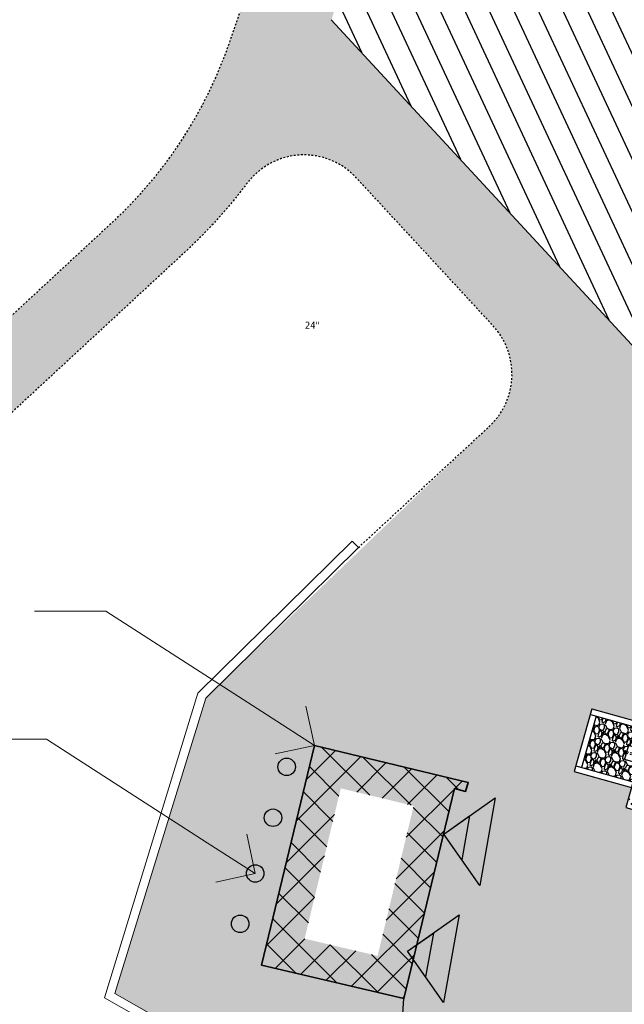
# Model space of a CAD drawing. Header units: feet. Extents: x 1133447 to 1140710, y 647622 to 649877.
# Tile 26 of 84: x 1134516 to 1134550, y 648900 to 648955. Entities that reach past the tile are written whole.
import ezdxf
from ezdxf import colors
from ezdxf.entities.mleader import LeaderData, LeaderLine
from ezdxf.math import Vec2, Vec3

# ---------------------------------------------------------------- set-up
doc = ezdxf.new("R2010")
doc.units = ezdxf.units.FT
doc.header["$MEASUREMENT"] = 0
doc.linetypes.add('HIDDEN4', pattern=[0.09375, 0.0625, -0.03125])
doc.linetypes.add('RAD', pattern=[0.13, 0.08, -0.05])
for name, color, linetype in [('-AGGREGATE', 8, 'Continuous'), ('-HARDWARE', 7, 'Continuous'), ('-TIMBER', 5, 'Continuous'), ('-WOOD', 5, 'Continuous'), ('C-PRKG-ASPH', 8, 'Continuous'), ('C-ROAD-ASPHALT', 1, 'Continuous'), ('C-SWLK-CONC', 6, 'Continuous'), ('C-SWLK-CONC-PATT', 8, 'Continuous'), ('C-SWLK-GRVL', 6, 'RAD'), ('C-SWLK-GRVL-PATT', 8, 'Continuous'), ('C-UTIL-HYDRANT', 5, 'Continuous'), ('G-XREF', 7, 'Continuous'), ('V-TOPO-SPOT', 8, 'Continuous'), ('V-UTIL-SSWR-STRC', 8, 'Continuous'), ('V-UTIL-WATR-STRC', 8, 'Continuous')]:
    doc.layers.add(name, color=color, linetype=linetype)
doc.layers.add('V-ANNO-TEXT', color=7, linetype='Continuous', lineweight=13, plot=False)
for name, color, linetype, lineweight in [('V-SITE-BLDG', 8, 'Continuous', 35), ('V-SITE-BLDG-HTCH', 8, 'Continuous', 13), ('V-SITE-VEGE-TEXT', 8, 'Continuous', 18), ('V-SITE-WALL', 8, 'Continuous', 18)]:
    doc.layers.add(name, color=color, linetype=linetype, lineweight=lineweight)
doc.styles.add('SEI-Dim & Leader', font='tahoma.ttf')

# ---------------------------------------------------------------- blocks, each defined once
blk = doc.blocks.new('_Open90')
at = {"color": 0, "linetype": 'ByBlock', "lineweight": -2}
for p, q in [((-0.5, 0.5), (0, 0)), ((0, 0), (-1, 0)), ((0, 0), (-0.5, -0.5))]:
    blk.add_line(p, q, dxfattribs=at)
blk = doc.blocks.new('Finished Floor Elevation')
h = blk.add_hatch(color=256)
h.dxf.hatch_style = 1
h.paths.add_polyline_path([(-0.04999999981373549, -0.04999999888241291), (-0.04999999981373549, 0.05000000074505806), (0, 0)])
blk.add_lwpolyline([(-0.04999999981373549, -0.04999999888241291), (-0.04999999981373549, 0.05000000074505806), (0, 0)], close=True)
blk = doc.blocks.new('HYDRANT & PAD')
at = {"layer": '-AGGREGATE'}
h = blk.add_hatch(dxfattribs=at)
h.set_pattern_fill('GRAVEL', color=256, scale=10)
h.set_pattern_definition([(228.012787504, (7.199999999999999, 10), (-80.00000000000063, -90.00000000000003), [1.34536, -133.190880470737]), (184.969740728, (6.3, 9), (119.9999999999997, 10.00000000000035), [2.30868, -228.5592476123]), (132.510447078, (4, 8.8), (100.0000000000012, -109.9999999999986), [1.62788, -161.160325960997]), (267.273689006, (0.1, 6.3), (10.00000000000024, 200.0000000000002), [2.10238, -208.13558041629]), (292.833654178, (0, 4.2), (-49.99999999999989, 120.0000000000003), [2.06155, -204.093731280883]), (357.273689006, (0.8, 2.3), (-200.0000000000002, 10.00000000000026), [2.10238, -208.13558041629]), (37.6942404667, (2.9, 2.2), (-130, -99.99999999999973), [2.78029, -275.24848548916]), (72.2553283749, (5.1, 3.9), (70.00000000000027, 220), [2.62488, -259.8632149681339]), (121.429565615, (5.899999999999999, 6.4), (-80.0000000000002, 129.9999999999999), [2.1095, -208.84073109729]), (175.236358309, (4.8, 8.2), (109.9999999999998, -10.00000000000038), [2.40832, -118.007625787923]), (222.397437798, (2.4, 8.4), (-119.9999999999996, -109.9999999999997), [3.11448, -308.333750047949]), (138.814074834, (10, 6.2), (-70.00000000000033, 60), [1.06301, -105.238448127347]), (171.46923439, (9.200000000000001, 6.899999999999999), (130, -19.99999999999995), [2.02237, -200.21511416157]), (225, (7.199999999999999, 7.199999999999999), (-1.110223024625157e-15, -9.999999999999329), [1.41421, -12.727925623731]), (203.198590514, (6.5, 8.4), (49.99999999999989, 19.99999999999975), [0.76158, -75.396151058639]), (291.801409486, (5.8, 8.100000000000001), (-9.99999999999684, 30.00000000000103), [1.07703, -52.774618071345]), (30.96375653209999, (6.2, 7.1), (30.00000000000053, 19.99999999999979), [1.74929, -56.56022894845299]), (161.565051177, (7.7, 8), (20.00000000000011, -9.999999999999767), [1.26491, -30.35786660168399]), (16.389540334, (0, 8.100000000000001), (99.99999999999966, 30.00000000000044), [1.772, -175.428451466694]), (70.3461759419, (1.7, 8.6), (-40.00000000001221, -110.000000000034), [1.48661, -147.17407747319]), (293.198590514, (7.7, 10), (-19.99999999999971, 49.99999999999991), [1.52315, -74.634581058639]), (343.610459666, (8.299999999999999, 8.6), (-99.99999999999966, 30.00000000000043), [1.772, -175.4284514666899]), (339.44395478, (0, 1.9), (-50.00000000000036, 20.00000000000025), [1.7088, -83.73123745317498]), (294.775140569, (1.6, 1.3), (-50.00000000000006, 110), [1.43178, -141.74643063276]), (66.8014094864, (7.800000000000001, 0), (19.99999999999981, 49.9999999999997), [1.52315, -74.634581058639]), (17.3540246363, (8.4, 1.4), (-129.9999999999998, -39.99999999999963), [1.67631, -165.9542361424]), (69.44395478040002, (2.9, 0), (-20.00000000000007, -49.99999999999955), [0.8543999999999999, -84.58563745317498]), (101.309932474, (7.199999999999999, 0), (-9.999999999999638, 40.00000000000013), [0.5099, -50.480295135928]), (165.963756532, (7.1, 0.5), (29.99999999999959, -10.00000000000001), [2.06155, -39.169506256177]), (186.009005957, (5.1, 1), (100.0000000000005, 9.999999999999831), [1.9105, -189.139231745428]), (303.690067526, (6.2, 6.2), (-9.999999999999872, 19.99999999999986), [1.44222, -34.61329275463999]), (353.157226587, (7, 5), (170.0000000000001, -20.00000000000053), [2.51794, -249.275626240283]), (60.9453959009, (9.5, 4.699999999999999), (-39.99999999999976, -69.99999999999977), [1.02956, -101.92674140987]), (90, (10, 5.600000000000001), (-9.999999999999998, 10), [0.6, -9.399999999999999]), (120.256437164, (4.9, 1.3), (40.00000000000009, -70.00000000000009), [1.38924, -137.535199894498]), (48.01278750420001, (4.2, 2.5), (80, 89.99999999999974), [2.69072, -131.845520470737]), (0, (6, 4.5), (10, 10), [2.6, -7.4]), (325.3048464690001, (8.6, 4.5), (100.0000000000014, -69.99999999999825), [1.58114, -156.53274300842]), (254.054604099, (9.9, 3.6), (-10.00000000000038, -40.00000000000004), [1.45602, -71.345078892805]), (207.645975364, (9.5, 2.2), (-189.9999999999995, -100.0000000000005), [2.37065, -234.694741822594]), (175.42607874, (7.4, 1.1), (-129.9999999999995, 10.00000000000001), [2.50799, -248.290734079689])])
h.paths.add_polyline_path([(18, 72.00028800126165), (18, 108.0002880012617), (-18, 108.0002880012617), (-18, 72.00028800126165), (-4.808241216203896, 72.00028800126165), (-4.808241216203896, 81.61064856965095), (4.808241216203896, 81.61064856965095), (4.808241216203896, 72.00028800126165)])
at = {"layer": 'C-SWLK-CONC-PATT'}
h = blk.add_hatch(dxfattribs=at)
h.set_pattern_fill('AR-CONC', color=256)
h.set_pattern_definition([(49.99999999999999, (-9267.938961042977, -358120.3480033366), (7.172601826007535, -0.6275213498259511), [0.75, -8.25]), (355, (-9267.938961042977, -358120.3480033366), (-1.38751333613, 7.521921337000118), [0.6, -6.6]), (100.45144446, (-9267.341244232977, -358120.4002967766), (5.78508846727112, 6.894399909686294), [0.6374019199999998, -7.011421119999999]), (46.18420000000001, (-9267.938961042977, -358118.3480033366), (10.67241330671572, -1.655192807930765), [1.125, -12.375]), (96.63563548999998, (-9267.049593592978, -358118.4859364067), (9.346619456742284, 9.741186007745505), [0.95610342, -10.5171376]), (351.1841639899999, (-9267.938961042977, -358118.3480033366), (9.346619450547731, 9.741186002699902), [0.9, -9.90000001]), (21, (-9266.938961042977, -358118.8480033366), (5.969070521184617, -4.026188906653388), [0.75, -8.25]), (326.0000000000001, (-9266.938961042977, -358118.8480033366), (2.433153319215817, 7.25150045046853), [0.6, -6.6]), (71.45144474, (-9266.441538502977, -358119.1835190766), (8.402223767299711, 3.225311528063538), [0.6374019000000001, -7.01142112]), (37.50000000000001, (-9267.938961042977, -358120.3480033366), (0.1215985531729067, 3.328938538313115), [0, -6.52, 0, -6.7, 0, -6.625]), (7.499999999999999, (-9267.938961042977, -358120.3480033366), (2.630695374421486, 3.944117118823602), [0, -3.82, 0, -6.37, 0, -2.525]), (327.5, (-9270.168961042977, -358120.3480033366), (5.338224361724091, -0.225548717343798), [0, -2.5, 0, -7.8, 0, -10.35]), (317.5, (-9271.168961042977, -358120.3480033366), (5.831861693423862, 1.001049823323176), [0, -3.25, 0, -5.18, 0, -7.35])])
h.paths.add_polyline_path([(36, 72.00028800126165), (-0.4957049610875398, 72.00028800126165), (-1.798695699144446, 72.00028800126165), (-5.835965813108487, 72.00028800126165), (-36, 72.00028800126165), (-36, 0), (36, 0)])
at = {"layer": '-HARDWARE'}
for p, q in [((-0.9315394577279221, 70.21826426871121), (-0.8876926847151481, 69.50718080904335)), ((-0.1281694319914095, 68.22893146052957), (-0.2203198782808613, 71.20029082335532)), ((-0.2203198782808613, 71.20029082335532), (0.3198867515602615, 71.20029082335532)), ((0.3198867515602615, 71.20029082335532), (0.2407152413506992, 68.21512720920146)), ((0.8998299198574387, 70.21826426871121), (0.8559831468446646, 69.50718080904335))]:
    blk.add_line(p, q, dxfattribs=at)
for points in [[(0.8029218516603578, 81.98121565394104), (-0.8482130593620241, 81.98121565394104)], [(-0.7738970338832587, 82.57871776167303), (-0.7738970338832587, 81.98121565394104)], [(-0.5697122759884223, 81.61064856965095), (-0.5697122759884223, 81.98121565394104)], [(0.5697122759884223, 81.61064856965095), (0.5697122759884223, 81.98121565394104)], [(0.7255089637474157, 82.57871776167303), (0.7255089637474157, 81.98121565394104)]]:
    blk.add_lwpolyline(points, dxfattribs=at)
at = {"layer": '-HARDWARE', "linetype": 'HIDDEN4'}
for points in [[(-0.5697122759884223, 81.61064856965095), (-0.5697122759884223, 72.05710965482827)], [(0.5697122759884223, 81.61064856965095), (0.5697122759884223, 72.03999334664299)]]:
    blk.add_lwpolyline(points, dxfattribs=at)
at = {"layer": '-HARDWARE'}
blk.add_lwpolyline([(0.8559831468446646, 69.50718080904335), (0.8045775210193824, 68.56404653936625, 0.01361364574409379), (0.8040674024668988, 68.54531445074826), (0.8040674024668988, 68.07627233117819, -0.01489474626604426), (0.8034568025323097, 68.0557797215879), (0.7831394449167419, 67.7151425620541, -0.396870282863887), (0.4395640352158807, 67.39144916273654), (-0.471273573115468, 67.39144916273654, -0.3968702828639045), (-0.8148489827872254, 67.7151425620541), (-0.8351663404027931, 68.0557797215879, -0.01489474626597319), (-0.8357769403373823, 68.07627233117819), (-0.8357769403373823, 68.54531445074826, 0.01361364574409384), (-0.836287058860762, 68.56404653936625), (-0.8876926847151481, 69.50718080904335)], format="xyb", dxfattribs=at)
for centre, radius, start, end in [((-0.0241940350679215, 82.57871776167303), 0.7935149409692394, 340.8717572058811, 199.1282427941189), ((-0.0241940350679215, 82.57871776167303), 0.7497029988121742, 0, 180), ((-0.01585476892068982, 70.99310702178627), 1.199524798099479, 284.4557706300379, 262.2779910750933)]:
    blk.add_arc(centre, radius, start, end, dxfattribs=at)
at = {"layer": '-TIMBER', "flags": 128}
for points in [[(22, 112.0002880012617), (-22, 112.0002880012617)], [(-22, 112.0002880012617), (-22, 72.00028800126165)], [(-18, 112.0002880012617), (-18, 72.00028800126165)], [(18, 108.0002880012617), (-18, 108.0002880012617)], [(18, 112.0002880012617), (18, 72.00028800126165)], [(22, 112.0002880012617), (22, 72.00028800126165)]]:
    blk.add_lwpolyline(points, dxfattribs=at)
at = {"layer": '-WOOD'}
blk.add_lwpolyline([(4.808241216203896, 72.00028800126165), (4.808241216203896, 81.61064856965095), (-4.808241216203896, 81.61064856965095), (-4.808241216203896, 72.00028800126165)], close=True, dxfattribs=at)
at = {"layer": 'C-SWLK-CONC'}
blk.add_lwpolyline([(36, 0), (36, 72.00028800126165), (-36, 72.00028800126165), (-36, 0)], dxfattribs=at)
at = {"layer": 'C-SWLK-CONC', "linetype": 'Continuous'}
blk.add_lwpolyline([(-36, 0), (36, 0)], dxfattribs=at)
blk = doc.blocks.new('C_PBASE-PACTOLA_02403811')
at = {"layer": 'C-ROAD-ASPHALT'}
blk.add_lwpolyline([(1134557.394969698, 648914.8990641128, 0.2625718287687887), (1134552.859048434, 648934.0193305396), (1134533.44635728, 648955.0052048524)], format="xyb", dxfattribs=at)
at = {"layer": 'C-SWLK-GRVL', "flags": 128}
for points in [[(1134515.801917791, 648989.2004602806), (1134528.51809844, 648999.6742896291, -0.4142135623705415), (1134535.556339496, 648998.9937289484), (1134540.042125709, 648993.5475768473, -0.2768597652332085), (1134540.804653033, 648988.4614401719, 0.01548046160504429), (1134527.749382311, 648953.8208523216, -0.124350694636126), (1134521.070339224, 648943.5569414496), (1134506.572578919, 648930.1459899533, 0.03970333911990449), (1134501.197764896, 648924.3178464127), (1134494.136157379, 648915.3233278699, -0.3346006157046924), (1134482.502472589, 648912.2356799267), (1134448.93629179, 648925.8904717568, -0.4109328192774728), (1134443.399896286, 648938.8174027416), (1134444.835329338, 648942.4625679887, 0.2500295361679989), (1134442.677586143, 648961.1639925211, -0.1364820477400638), (1134439.167762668, 648971.2919705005), (1134436.920544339, 649007.3117520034, -0.1651222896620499), (1134453.759212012, 649069.3634849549), (1134474.286828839, 649099.8716937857, -0.494522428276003), (1134521.882953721, 649102.7313442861), (1134533.498860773, 649089.2796134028, 0.04491381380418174), (1134546.38631418, 649076.8146462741, -0.3543479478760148), (1134550.337651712, 649058.3434381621), (1134549.784071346, 649057.2545665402, -0.4060480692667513), (1134546.132100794, 649055.2149796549), (1134537.86765222, 649057.4319270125, -0.02700540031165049), (1134533.661234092, 649058.8076071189)], [(1134534.966387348, 648925.3558447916), (1134542.320279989, 648932.1584608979, 0.4142135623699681), (1134542.540399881, 648937.811030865), (1134534.846216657, 648946.1287422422, 0.4671666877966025), (1134528.718205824, 648945.8235893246, -0.04436767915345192), (1134525.152399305, 648941.8840432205), (1134509.288803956, 648927.2096450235, 0.03970333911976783), (1134504.343975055, 648921.8477529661), (1134497.282367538, 648912.8532344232, -0.3346006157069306), (1134480.995208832, 648908.5305273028), (1134465.436231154, 648914.8599516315, 0.4498542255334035), (1134461.411468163, 648912.8703523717, 0.1128010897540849), (1134461.133738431, 648906.1930957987), (1134461.772338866, 648902.7441200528)]]:
    blk.add_lwpolyline(points, format="xyb", dxfattribs=at)
at = {"layer": 'C-UTIL-HYDRANT', "xscale": 0.08333333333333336, "yscale": 0.08333333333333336, "zscale": 0.08333333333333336, "rotation": 74.25960028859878}
blk.add_blockref('HYDRANT & PAD', (1134556.581132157, 648912.0115619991), dxfattribs=at)
blk = doc.blocks.new('C_PHTCH-PACTOLA_02403811')
at = {"layer": 'C-PRKG-ASPH'}
h = blk.add_hatch(dxfattribs=at)
h.set_pattern_fill('ANSI31', color=256, scale=10, angle=70)
h.set_pattern_definition([(115, (0, 0), (-1.132884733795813, -0.5282728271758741), [])])
edge = h.paths.add_edge_path(flags=16)
edge.add_arc((1135093.567290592, 648760.3570235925), 541.9999999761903, 143.5703577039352, 153.2664360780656, ccw=False)
edge.add_arc((1135093.567290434, 648760.3570237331), 541.9999997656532, 133.8742793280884, 143.5703577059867, ccw=False)
edge.add_line((1134717.918854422, 649151.0643979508), (1134791.743864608, 649222.0439889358))
edge.add_arc((1134924.814897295, 649083.6384245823), 191.9999999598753, 124.33581191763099, 133.8742793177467, ccw=False)
edge.add_line((1134816.518779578, 649242.1816391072), (1134837.543218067, 649256.5428028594))
edge.add_arc((1134886.614896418, 649184.7029087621), 87.00000000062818, 64.86660358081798, 124.33581191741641, ccw=False)
edge.add_line((1134923.566161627, 649263.4658695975), (1134945.862647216, 649253.0055803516))
edge.add_arc((1134736.896871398, 648807.5874571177), 491.9999999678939, 56.45911934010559, 64.86660355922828, ccw=False)
edge.add_line((1135008.742528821, 649217.6654234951), (1135070.901654, 649176.4593855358))
edge.add_arc((1135036.644680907, 649124.7828938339), 62.00000000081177, -10.868034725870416, 56.45911933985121, ccw=False)
edge.add_line((1135097.532652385, 649113.0929439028), (1135091.831089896, 649083.3959326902))
edge.add_arc((1135001.481196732, 649100.7423100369), 92.00000001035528, 337.8486329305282, 349.13196525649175, ccw=False)
edge.add_line((1135086.690765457, 649066.0532714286), (1135029.43531187, 648925.4119419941))
edge.add_arc((1134573.749357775, 649110.9228871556), 491.9999995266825, 335.73595333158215, 337.84863296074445, ccw=False)
edge.add_line((1135022.286728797, 648908.7392420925), (1134970.105907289, 648792.9779079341))
edge.add_line((1134970.105907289, 648792.9779079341), (1134955.070696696, 648759.622817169))
edge.add_arc((1134506.533324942, 648961.8064625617), 492.0000003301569, 331.3465562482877, 335.7359533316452, ccw=False)
edge.add_line((1134938.281078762, 648725.8872446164), (1134902.771388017, 648660.9021647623))
edge.add_arc((1134778.161263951, 648728.9926705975), 142.0000000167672, 305.95733191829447, 331.34655630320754, ccw=False)
edge.add_line((1134861.541195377, 648614.0501326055), (1134757.483908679, 648538.5664206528))
edge.add_arc((1134835.579196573, 648430.9089730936), 133.0000000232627, 125.9573319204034, 166.4171722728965)
edge.add_arc((1134672.277915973, 648470.363906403), 35.00000000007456, 244.10855969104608, 346.41717227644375, ccw=False)
edge.add_arc((1134691.461854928, 648509.9128519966), 78.95614352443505, 214.9055155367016, 244.1168481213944, ccw=False)
edge.add_line((1134626.710174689, 648464.732186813), (1134623.062749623, 648469.9579645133))
edge.add_arc((1134821.506139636, 648608.4650796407), 241.9999999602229, 191.1167612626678, 214.9138039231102, ccw=False)
edge.add_line((1134584.046954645, 648561.8052956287), (1134566.403948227, 648651.5934078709))
edge.add_arc((1135049.172208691, 648746.4554480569), 491.9999999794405, 187.9519260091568, 191.1167612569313, ccw=False)
edge.add_line((1134561.903038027, 648678.391101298), (1134552.825444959, 648743.3771249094))
edge.add_arc((1134842.017716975, 648783.7730382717), 292.0000000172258, 166.3961174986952, 187.9519260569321, ccw=False)
edge.add_line((1134558.209758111, 648852.4537669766), (1134566.77306571, 648887.8397463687))
edge.add_arc((1135093.567290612, 648760.357023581), 542.0000000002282, 158.0478401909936, 166.396117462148, ccw=False)
edge.add_arc((1135093.567290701, 648760.357023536), 542.0000000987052, 153.2664360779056, 158.0478401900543, ccw=False)
edge = h.paths.add_edge_path()
edge.add_line((1134664.934415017, 648091.0186503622), (1134641.753924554, 648097.236757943))
edge.add_arc((1135131.441785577, 647965.8792352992), 506.9999999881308, 154.1154939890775, 164.9840567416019, ccw=False)
edge.add_arc((1135131.44177555, 647965.8792402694), 506.9999887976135, 153.4314984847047, 154.115493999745, ccw=False)
edge.add_arc((1134241.513528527, 648410.9103548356), 488.0000000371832, 333.4314984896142, 338.6383717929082)
edge.add_line((1134695.987914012, 648233.1548120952), (1134704.112198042, 648253.9264793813))
edge.add_arc((1134529.027803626, 648322.4060737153), 188.0000000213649, 338.6383717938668, 377.1954705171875)
edge.add_arc((1134651.306425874, 648360.2470375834), 60.00000000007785, 17.1954705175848, 74.97265706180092)
edge.add_line((1134666.863224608, 648418.1951696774), (1134661.500576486, 648419.8056636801))
edge.add_arc((1134691.489318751, 648509.9450223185), 94.99699278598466, 223.9418846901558, 251.5980721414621, ccw=False)
edge.add_arc((1134691.535842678, 648509.9839590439), 95.05751145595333, 214.9165962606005, 223.9393241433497, ccw=False)
edge.add_line((1134613.590003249, 648455.5746160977), (1134609.942525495, 648460.8004692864))
edge.add_arc((1134821.506139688, 648608.4650796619), 258.0000000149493, 191.1167612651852, 214.9138039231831, ccw=False)
edge.add_line((1134568.347173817, 648558.7203512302), (1134550.704167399, 648648.5084634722))
edge.add_arc((1135049.172208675, 648746.4554480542), 507.9999999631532, 187.9519260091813, 191.1167612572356, ccw=False)
edge.add_line((1134546.056886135, 648676.177626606), (1134536.979293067, 648741.163650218))
edge.add_arc((1134842.01771694, 648783.7730382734), 307.9999999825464, 166.3961174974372, 187.9519260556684, ccw=False)
edge.add_line((1134542.658637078, 648856.2170945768), (1134551.221944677, 648891.6030739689))
edge.add_arc((1135093.567290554, 648760.3570237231), 557.9999999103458, 163.9213237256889, 166.3961174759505, ccw=False)
edge.add_arc((1134538.177323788, 648920.4382053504), 19.99999999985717, 343.9213237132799, 402.7699397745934)
edge.add_line((1134552.859048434, 648934.0193305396), (1134533.446357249, 648955.005204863))
edge.add_arc((1135093.567290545, 648760.3570234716), 592.9783928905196, 146.0187423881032, 160.8370986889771, ccw=False)
edge.add_line((1134601.857481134, 649091.7855040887), (1134616.582948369, 649064.0343807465))
edge.add_arc((1134620.999668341, 649066.3780071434), 5.000000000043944, 207.9515834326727, 327.0740857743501)
edge.add_arc((1135093.567290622, 648760.3570235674), 558.0000000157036, 133.8742793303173, 147.0740857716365, ccw=False)
edge.add_line((1134706.829601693, 649162.5981949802), (1134780.654611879, 649233.5777859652))
edge.add_arc((1134924.814897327, 649083.6384245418), 208.0000000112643, 124.3358119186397, 133.8742793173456, ccw=False)
edge.add_line((1134807.494103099, 649255.3935736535), (1134828.518541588, 649269.7547374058))
edge.add_arc((1134886.614896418, 649184.7029087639), 102.9999999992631, 64.86660357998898, 124.33581191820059, ccw=False)
edge.add_line((1134930.361796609, 649277.9510118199), (1134952.658282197, 649267.4907225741))
edge.add_arc((1134736.896871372, 648807.5874570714), 508.0000000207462, 56.4591193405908, 64.86660355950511, ccw=False)
edge.add_line((1135017.583038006, 649231.0012923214), (1135079.742163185, 649189.7952543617))
edge.add_arc((1135036.644680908, 649124.782893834), 77.99999999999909, -10.868034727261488, 56.45911934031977, ccw=False)
edge.add_line((1135113.245677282, 649110.0761826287), (1135107.544114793, 649080.3791714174))
edge.add_arc((1135001.481196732, 649100.7423100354), 108.0000000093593, 337.84863293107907, 349.131965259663, ccw=False)
edge.add_line((1135101.509820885, 649060.0203951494), (1135044.254367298, 648919.3790657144))
edge.add_arc((1134573.749357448, 649110.9228872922), 507.9999998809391, 335.7359533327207, 337.84863295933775, ccw=False)
edge.add_line((1135036.873309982, 648902.1641641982), (1134969.657277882, 648753.0477392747))
edge.add_arc((1134506.53332524, 648961.8064624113), 507.9999999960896, 331.346556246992, 335.73595333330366, ccw=False)
edge.add_line((1134952.321656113, 648718.215074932), (1134916.811965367, 648653.2299950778))
edge.add_arc((1134778.161263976, 648728.9926705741), 157.9999999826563, 305.9573319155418, 331.3465563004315, ccw=False)
edge.add_line((1134870.936117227, 648601.0988607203), (1134766.878830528, 648525.6151487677))
edge.add_arc((1134835.579196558, 648430.9089731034), 117.0000000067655, 125.9573319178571, 162.264860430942)
edge.add_arc((1134752.713885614, 648457.4106757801), 29.99999999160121, 162.264860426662, 196.8024120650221)
edge.add_arc((1134835.579196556, 648430.9089731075), 113.0000000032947, 170.9217318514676, 197.5476736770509)
edge.add_line((1134727.837491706, 648396.8395581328), (1134731.162683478, 648386.3239143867))
edge.add_arc((1134529.027802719, 648322.4060734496), 212.0000009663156, 11.340079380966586, 17.54767372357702, ccw=False)
edge.add_arc((1134529.055568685, 648322.403813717), 211.9732215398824, -20.64909134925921, 11.342153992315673, ccw=False)
edge.add_arc((1134759.869013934, 648235.3149369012), 34.72371615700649, 159.1871917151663, 239.4135572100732)
edge.add_line((1134742.200276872, 648205.422593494), (1134709.513, 648185.696))
edge.add_line((1134709.513, 648185.696), (1134698.996135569, 648181.0065459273))
edge.add_arc((1135131.441785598, 647965.8792352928), 483.0000000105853, 153.5511843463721, 164.9840567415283)
at = {"layer": 'C-SWLK-GRVL-PATT'}
h = blk.add_hatch(dxfattribs=at)
h.set_pattern_fill('GRAVEL', color=256, scale=5)
h.set_pattern_definition([(228.012787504, (3.6, 5), (-40.00000000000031, -45.00000000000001), [0.67268, -66.5954402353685]), (184.969740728, (3.15, 4.5), (59.99999999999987, 5.000000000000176), [1.15434, -114.27962380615]), (132.510447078, (2, 4.4), (50.00000000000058, -54.99999999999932), [0.8139400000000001, -80.5801629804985]), (267.273689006, (0.05, 3.15), (5.000000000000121, 100.0000000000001), [1.05119, -104.067790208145]), (292.833654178, (0, 2.1), (-24.99999999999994, 60.00000000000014), [1.030775, -102.0468656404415]), (357.273689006, (0.4, 1.15), (-100.0000000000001, 5.000000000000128), [1.05119, -104.067790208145]), (37.6942404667, (1.45, 1.1), (-64.99999999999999, -49.99999999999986), [1.390145, -137.62424274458]), (72.2553283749, (2.55, 1.95), (35.00000000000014, 110), [1.31244, -129.9316074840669]), (121.429565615, (2.95, 3.2), (-40.0000000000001, 64.99999999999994), [1.05475, -104.420365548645]), (175.236358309, (2.4, 4.1), (54.99999999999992, -5.00000000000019), [1.20416, -59.0038128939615]), (222.397437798, (1.2, 4.2), (-59.99999999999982, -54.99999999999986), [1.55724, -154.1668750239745]), (138.814074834, (5, 3.1), (-35.00000000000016, 30), [0.5315049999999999, -52.61922406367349]), (171.46923439, (4.600000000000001, 3.45), (64.99999999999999, -9.999999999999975), [1.011185, -100.107557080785]), (225, (3.6, 3.6), (-5.551115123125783e-16, -4.999999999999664), [0.707105, -6.3639628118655]), (203.198590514, (3.25, 4.2), (24.99999999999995, 9.999999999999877), [0.38079, -37.6980755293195]), (291.801409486, (2.9, 4.050000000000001), (-4.99999999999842, 15.00000000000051), [0.538515, -26.3873090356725]), (30.96375653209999, (3.1, 3.55), (15.00000000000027, 9.999999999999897), [0.874645, -28.2801144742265]), (161.565051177, (3.85, 4), (10.00000000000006, -4.999999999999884), [0.632455, -15.178933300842]), (16.389540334, (0, 4.050000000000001), (49.99999999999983, 15.00000000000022), [0.886, -87.714225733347]), (70.3461759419, (0.8500000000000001, 4.3), (-20.0000000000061, -55.00000000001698), [0.7433049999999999, -73.58703873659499]), (293.198590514, (3.85, 5), (-9.999999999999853, 24.99999999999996), [0.761575, -37.3172905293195]), (343.610459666, (4.149999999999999, 4.3), (-49.99999999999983, 15.00000000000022), [0.8859999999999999, -87.71422573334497]), (339.44395478, (0, 0.95), (-25.00000000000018, 10.00000000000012), [0.8543999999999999, -41.86561872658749]), (294.775140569, (0.8, 0.65), (-25.00000000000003, 55.00000000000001), [0.71589, -70.87321531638]), (66.8014094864, (3.9, 0), (9.999999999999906, 24.99999999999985), [0.761575, -37.3172905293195]), (17.3540246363, (4.2, 0.7000000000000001), (-64.99999999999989, -19.99999999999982), [0.838155, -82.97711807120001]), (69.44395478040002, (1.45, 0), (-10.00000000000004, -24.99999999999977), [0.4272, -42.29281872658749]), (101.309932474, (3.6, 0), (-4.999999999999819, 20.00000000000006), [0.25495, -25.240147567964]), (165.963756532, (3.55, 0.25), (14.99999999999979, -5.000000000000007), [1.030775, -19.5847531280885]), (186.009005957, (2.55, 0.5), (50.00000000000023, 4.999999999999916), [0.9552499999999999, -94.56961587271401]), (303.690067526, (3.1, 3.1), (-4.999999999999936, 9.999999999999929), [0.7211099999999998, -17.30664637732]), (353.157226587, (3.5, 2.5), (85.00000000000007, -10.00000000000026), [1.25897, -124.6378131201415]), (60.9453959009, (4.75, 2.35), (-19.99999999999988, -34.99999999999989), [0.51478, -50.963370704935]), (90, (5, 2.8), (-4.999999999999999, 5), [0.3, -4.699999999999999]), (120.256437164, (2.45, 0.65), (20.00000000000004, -35.00000000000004), [0.69462, -68.76759994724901]), (48.01278750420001, (2.1, 1.25), (40, 44.99999999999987), [1.34536, -65.92276023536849]), (0, (3, 2.25), (5, 5), [1.3, -3.7]), (325.3048464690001, (4.3, 2.25), (50.0000000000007, -34.99999999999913), [0.7905699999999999, -78.26637150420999]), (254.054604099, (4.95, 1.8), (-5.000000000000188, -20.00000000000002), [0.72801, -35.6725394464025]), (207.645975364, (4.75, 1.1), (-94.99999999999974, -50.00000000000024), [1.185325, -117.347370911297]), (175.42607874, (3.7, 0.55), (-64.99999999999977, 5.000000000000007), [1.253995, -124.1453670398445])])
edge = h.paths.add_edge_path(flags=16)
edge.add_arc((1134548.490387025, 649097.0318955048), 40.99999999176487, 248.796184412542, 254.9838623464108)
edge.add_line((1134537.86765222, 649057.4319270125), (1134546.132100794, 649055.2149796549))
edge.add_arc((1134546.909374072, 649058.112538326), 3.000000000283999, 254.9838623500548, 343.3819296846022)
edge.add_line((1134549.784071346, 649057.2545665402), (1134550.337651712, 649058.3434381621))
edge.add_arc((1134536.966462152, 649065.141326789), 15.00000000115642, 333.0512984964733, 411.0980064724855)
edge.add_arc((1134609.185327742, 649154.6367762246), 100.0000000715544, 220.8114317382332, 231.0980064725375, ccw=False)
edge.add_line((1134533.498860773, 649089.2796134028), (1134521.882953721, 649102.7313442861))
edge.add_arc((1134499.177013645, 649083.1241954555), 30.00000000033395, 40.81143173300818, 146.0651440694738)
edge.add_line((1134474.286828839, 649099.8716937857), (1134453.759212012, 649069.3634849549))
edge.add_arc((1134536.7264947, 649013.5384905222), 100.0000000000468, 146.065144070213, 183.5699678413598)
edge.add_line((1134436.920544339, 649007.3117520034), (1134439.167762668, 648971.2919705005))
edge.add_arc((1134459.128952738, 648972.5373182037), 19.99999999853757, 183.5699678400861, 214.657273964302)
edge.add_arc((1134426.226219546, 648949.7906668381), 19.99999999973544, -21.49407086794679, 34.65727396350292, ccw=False)
edge.add_line((1134444.835329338, 648942.4625679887), (1134443.399896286, 648938.8174027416))
edge.add_arc((1134452.704451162, 648935.1533533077), 9.999999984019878, 158.5059290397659, 247.8634065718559)
edge.add_line((1134448.93629179, 648925.8904717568), (1134482.502472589, 648912.2356799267))
edge.add_arc((1134486.270631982, 648921.4985614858), 9.999999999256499, 247.8634064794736, 321.8644980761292)
edge.add_line((1134494.136157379, 648915.3233278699), (1134501.197764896, 648924.3178464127))
edge.add_arc((1134540.525391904, 648893.4416783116), 50.00000002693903, 132.7699397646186, 141.8644980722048, ccw=False)
edge.add_line((1134506.572578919, 648930.1459899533), (1134521.070339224, 648943.5569414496))
edge.add_arc((1134504.093932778, 648961.9090972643), 24.99999997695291, 312.7699396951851, 341.1234729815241)
edge.add_arc((1135093.567282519, 648760.3570264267), 597.978384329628, 157.575895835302, 161.1234729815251, ccw=False)
edge.add_arc((1134536.182724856, 648990.3687366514), 4.99999999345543, 337.5758958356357, 399.4769718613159)
edge.add_line((1134540.042125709, 648993.5475768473), (1134535.556339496, 648998.9937289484))
edge.add_arc((1134531.696938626, 648995.8148887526), 5.000000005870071, 39.47697174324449, 129.4769716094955)
edge.add_line((1134528.51809844, 648999.6742896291), (1134515.801917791, 648989.2004602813))
edge.add_line((1134515.801917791, 648989.2004602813), (1134511.293630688, 648990.6693089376))
edge.add_line((1134511.293630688, 648990.6693089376), (1134527.518786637, 649004.0333463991))
edge.add_arc((1134525.611482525, 649006.3489869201), 3.000000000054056, 309.4769716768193, 399.4769716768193)
edge.add_line((1134527.927123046, 649008.2562910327), (1134522.621097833, 649014.6982878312))
edge.add_arc((1134511.042895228, 649005.1617672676), 15.00000000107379, 39.47697167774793, 71.57860019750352)
edge.add_line((1134515.782946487, 649019.393138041), (1134513.264941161, 649020.2318115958))
edge.add_line((1134513.264941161, 649020.2318115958), (1134514.528954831, 649024.0268438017))
edge.add_line((1134514.528954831, 649024.0268438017), (1134517.046960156, 649023.188170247))
edge.add_arc((1134511.042895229, 649005.1617672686), 18.99999999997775, 39.47697167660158, 71.57860019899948, ccw=False)
edge.add_line((1134525.708618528, 649017.2413599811), (1134538.525775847, 649001.6801662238))
edge.add_arc((1134542.385176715, 649004.8590064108), 4.999999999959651, 219.4769716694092, 336.078134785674)
edge.add_arc((1135093.567291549, 648760.3570231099), 597.9783939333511, 152.1483058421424, 156.0781347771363, ccw=False)
edge.add_arc((1134560.438019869, 649042.0592120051), 4.999999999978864, 332.1483058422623, 434.9838623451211)
edge.add_line((1134561.733475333, 649046.8884764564), (1134536.831287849, 649053.5685154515))
edge.add_arc((1134548.490387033, 649097.0318955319), 45.00000002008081, 248.7961844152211, 254.9838623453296, ccw=False)
edge.add_line((1134532.214487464, 649055.0784082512), (1134533.661234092, 649058.8076071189))
edge = h.paths.add_edge_path()
edge.add_line((1134601.857481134, 649091.7855040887), (1134597.711378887, 649094.5801124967))
edge.add_arc((1135093.567290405, 648760.3570236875), 597.9783926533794, 146.0187423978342, 150.7800618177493)
edge.add_arc((1134567.17752859, 649055.0383738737), 5.286670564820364, 257.3645220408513, 328.39940210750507, ccw=False)
edge.add_line((1134566.021082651, 649049.8797385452), (1134558.179472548, 649051.9832590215))
edge.add_arc((1134559.47492801, 649056.8125234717), 4.999999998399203, 159.6940240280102, 254.9838623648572, ccw=False)
edge.add_arc((1134536.966462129, 649065.1413267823), 19.00000002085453, 339.6940240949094, 411.0980064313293)
edge.add_arc((1134609.185327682, 649154.6367761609), 95.99999998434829, 220.8114317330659, 231.0980064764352, ccw=False)
edge.add_line((1134536.52631945, 649091.8938999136), (1134524.910412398, 649105.3456307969))
edge.add_arc((1134499.177013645, 649083.1241954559), 33.99999999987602, 40.811431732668, 112.67770225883)
edge.add_arc((1134484.911775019, 649117.2636589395), 3.000000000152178, 228.8203477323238, 292.67770225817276, ccw=False)
edge.add_line((1134482.93650839, 649115.0057125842), (1134470.117493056, 649126.2198732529))
edge.add_line((1134470.117493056, 649126.2198732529), (1134467.483804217, 649123.2092781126))
edge.add_line((1134467.483804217, 649123.2092781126), (1134477.860940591, 649114.1312895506))
edge.add_arc((1134475.88567396, 649111.8733431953), 3.000000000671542, -50.98707642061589, 48.82034771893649, ccw=False)
edge.add_arc((1134499.177013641, 649083.1241954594), 33.99999999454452, 129.0129235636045, 146.0651440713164)
edge.add_line((1134470.968137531, 649102.104693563), (1134450.907684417, 649072.2907849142))
edge.add_arc((1134448.418665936, 649073.9655347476), 3.000000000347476, 250.8568652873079, 326.06514406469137, ccw=False)
edge.add_line((1134447.434878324, 649071.1314278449), (1134442.571547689, 649072.8196084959))
edge.add_arc((1134449.130131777, 649091.713654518), 20.00000000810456, 234.0626253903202, 250.8568652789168, ccw=False)
edge.add_line((1134437.392119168, 649075.5204750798), (1134428.464585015, 649081.9918112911))
edge.add_line((1134428.464585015, 649081.9918112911), (1134426.116982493, 649078.7531754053))
edge.add_line((1134426.116982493, 649078.7531754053), (1134435.044516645, 649072.2818391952))
edge.add_arc((1134449.130131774, 649091.713654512), 24.00000000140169, 234.0626253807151, 250.8568652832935)
edge.add_line((1134441.259830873, 649069.0407992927), (1134444.032547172, 649068.0783218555))
edge.add_arc((1134443.048759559, 649065.2442149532), 3.000000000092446, -28.89664176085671, 70.85686528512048, ccw=False)
edge.add_arc((1134536.726494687, 649013.5384905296), 103.9999999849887, 151.1033582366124, 161.2127055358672)
edge.add_arc((1134435.427379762, 649047.9984573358), 3.000000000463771, 257.0526530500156, 341.21270553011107, ccw=False)
edge.add_line((1134434.755213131, 649045.0747282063), (1134412.262785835, 649050.2457472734))
edge.add_arc((1134414.055230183, 649058.0423582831), 7.999999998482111, 236.9020541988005, 257.0526530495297, ccw=False)
edge.add_line((1134409.686654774, 649051.3404519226), (1134407.502367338, 649047.9894985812))
edge.add_arc((1134414.055230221, 649058.0423582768), 12.00000000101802, 236.9020555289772, 257.0526530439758)
edge.add_line((1134411.366563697, 649046.3474417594), (1134433.321365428, 649041.3000230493))
edge.add_arc((1134432.649198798, 649038.3762939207), 2.999999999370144, -13.422447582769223, 77.05265305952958, ccw=False)
edge.add_arc((1134536.726494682, 649013.5384905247), 103.9999999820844, 166.5775524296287, 179.7756991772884)
edge.add_arc((1134429.727314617, 649013.9573717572), 3.000000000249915, 271.95738677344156, 359.7756991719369, ccw=False)
edge.add_line((1134429.829783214, 649010.9591222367), (1134395.691993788, 649010.0690074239))
edge.add_line((1134395.691993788, 649010.0690074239), (1134406.987773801, 649006.1761351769))
edge.add_line((1134406.987773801, 649006.1761351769), (1134430.013276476, 649006.9630579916))
edge.add_arc((1134430.115745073, 649003.964808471), 3.000000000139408, 3.5699678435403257, 91.95738676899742, ccw=False)
edge.add_line((1134433.109923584, 649004.1516106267), (1134435.175524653, 648971.0429009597))
edge.add_arc((1134459.128952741, 648972.5373182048), 24.00000000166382, 183.5699678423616, 214.6572739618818)
edge.add_arc((1134426.226219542, 648949.7906668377), 16.00000000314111, -21.49407086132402, 34.65727395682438, ccw=False)
edge.add_line((1134441.11350738, 648943.9281877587), (1134439.678074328, 648940.2830225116))
edge.add_arc((1134452.704451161, 648935.1533533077), 13.9999999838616, 158.5059290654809, 247.8634065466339)
edge.add_line((1134447.429028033, 648922.1853191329), (1134456.136823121, 648918.642970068))
edge.add_arc((1134455.006375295, 648915.8641055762), 3.000000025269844, -18.388473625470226, 67.86340650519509, ccw=False)
edge.add_arc((1134475.883044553, 648908.9240263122), 19.00000041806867, 161.6115263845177, 190.4898903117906)
edge.add_line((1134457.200590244, 648905.4648476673), (1134457.839190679, 648902.0158719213))
edge.add_line((1134457.839190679, 648902.0158719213), (1134461.772338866, 648902.7441200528))
edge.add_line((1134461.772338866, 648902.7441200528), (1134461.133738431, 648906.1930957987))
edge.add_arc((1134475.883044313, 648908.9240263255), 15.00000018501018, 164.7466039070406, 190.4898904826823, ccw=False)
edge.add_arc((1134464.305783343, 648912.081087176), 2.999999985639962, 67.8634065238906, 164.7466039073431, ccw=False)
edge.add_line((1134465.436231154, 648914.8599516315), (1134480.995208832, 648908.5305273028))
edge.add_arc((1134486.270631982, 648921.498561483), 13.9999999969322, 247.8634064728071, 321.8644980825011)
edge.add_line((1134497.282367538, 648912.8532344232), (1134504.343975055, 648921.8477529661))
edge.add_arc((1134540.525391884, 648893.4416783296), 45.99999999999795, 132.7699397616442, 141.8644980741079, ccw=False)
edge.add_line((1134509.288803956, 648927.2096450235), (1134525.152399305, 648941.8840432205))
edge.add_arc((1134504.780711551, 648963.9066302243), 30.00000000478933, 312.7699396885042, 322.9315985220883)
edge.add_arc((1134531.909871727, 648943.412517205), 4.000000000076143, 42.76993976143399, 142.9315985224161, ccw=False)
edge.add_line((1134534.846216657, 648946.1287422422), (1134542.540399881, 648937.811030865))
edge.add_arc((1134539.604054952, 648935.0948058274), 3.999999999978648, -47.2300602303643, 42.7699397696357, ccw=False)
edge.add_line((1134542.320279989, 648932.1584608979), (1134526.38641549, 648916.9091733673))
edge.add_line((1134526.38641549, 648916.9091733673), (1134521.286832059, 648900.3121323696))
edge.add_line((1134521.286832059, 648900.3121323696), (1134542.10752488, 648887.8942024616))
edge.add_line((1134542.10752488, 648887.8942024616), (1134549.894702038, 648886.1185365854))
edge.add_line((1134549.894702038, 648886.1185365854), (1134551.221944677, 648891.6030739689))
edge.add_arc((1134959.072848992, 648795.1471716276), 419.1015404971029, 164.2193477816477, 166.6941415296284, ccw=False)
edge.add_arc((1134590.557581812, 649043.6190399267), 138.9217900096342, 253.02220341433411, 255.4969971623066, ccw=False)
edge.add_arc((1134576.143964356, 648903.9869904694), 27.0124622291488, 163.0222034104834, 165.4969971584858, ccw=False)
edge.add_arc((1134569.636619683, 648986.5937934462), 77.17846351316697, 253.02220341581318, 255.49699716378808, ccw=False)
edge.add_arc((1134629.291471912, 648891.5182768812), 84.89630986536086, 163.0222034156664, 165.4969971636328, ccw=False)
edge.add_arc((1134528.955099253, 648842.3151432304), 76.4283760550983, 73.0222034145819, 75.49699716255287, ccw=False)
edge.add_arc((1134577.236120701, 648907.9216800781), 27.02287450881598, 161.4316114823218, 163.9064052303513, ccw=False)
edge.add_arc((1134516.829655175, 648782.0317656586), 138.9217900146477, 73.02220341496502, 75.49699716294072, ccw=False)
edge.add_arc((1134538.177323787, 648920.4382053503), 20.00000000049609, 343.9213237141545, 402.7699397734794)
edge.add_line((1134552.859048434, 648934.0193305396), (1134533.44635728, 648955.0052048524))
edge.add_arc((1135093.567288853, 648760.3570244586), 592.9783909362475, 146.0187423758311, 160.8370987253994, ccw=False)
h.paths.add_polyline_path([(1134532.503592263, 648914.2486780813), (1134529.531, 648901.903), (1134537.526000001, 648900.0259999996), (1134540.366, 648911.821), (1134540.991, 648911.66), (1134541.145, 648912.168)], flags=16)
blk = doc.blocks.new('C_XBASE-PACTOLA_02403811')
at = {"layer": 'V-SITE-BLDG-HTCH', "transparency": 33554534}
h = blk.add_hatch(dxfattribs=at)
h.set_pattern_fill('ANSI37', color=256, scale=10)
h.set_pattern_definition([(45, (0, 0), (-0.8838834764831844, 0.8838834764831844), []), (135, (0, 0), (-0.8838834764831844, -0.8838834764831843), [])])
h.paths.add_polyline_path([(1134533.979842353, 648911.836068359), (1134538.075050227, 648910.850024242), (1134536.047095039, 648902.4275835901), (1134531.946279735, 648903.3903391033)], flags=16)
h.paths.add_polyline_path([(1134532.503592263, 648914.2486780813), (1134541.145, 648912.168), (1134540.991, 648911.66), (1134540.366, 648911.821), (1134537.526000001, 648900.0259999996), (1134529.531, 648901.903)])
h = blk.add_hatch(color=256, dxfattribs=at)
h.dxf.hatch_style = 1
h.paths.add_polyline_path([(1134533.979842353, 648911.836068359), (1134538.075050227, 648910.850024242), (1134536.047095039, 648902.4275835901), (1134531.946279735, 648903.3903391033)], flags=16)
h.paths.add_polyline_path([(1134532.503592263, 648914.2486780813), (1134541.145, 648912.168), (1134540.991, 648911.66), (1134540.366, 648911.821), (1134537.526000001, 648900.0259999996), (1134529.531, 648901.903)])
at = {"layer": 'V-SITE-BLDG', "flags": 128}
blk.add_lwpolyline([(1134532.503592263, 648914.2486780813), (1134541.145, 648912.168), (1134540.991, 648911.66), (1134540.366, 648911.821), (1134537.526000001, 648900.0259999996), (1134529.531, 648901.903)], close=True, dxfattribs=at)
blk.add_lwpolyline([(1134532.503592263, 648914.2486780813), (1134541.145, 648912.168), (1134540.991, 648911.66), (1134540.366, 648911.821), (1134537.526000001, 648900.0259999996), (1134529.531, 648901.903)], close=True, dxfattribs=at)
at = {"layer": 'V-SITE-WALL', "flags": 128}
blk.add_lwpolyline([(1134534.966387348, 648925.3558447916), (1134526.38641549, 648916.9091733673), (1134521.286832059, 648900.3121323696), (1134526.549206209, 648897.3166867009), (1134535.156112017, 648891.9301198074), (1134542.10752488, 648887.8942024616), (1134541.85647512, 648887.4617975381), (1134534.897887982, 648891.5018801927), (1134526.292793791, 648896.887313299), (1134520.691167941, 648900.0758676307), (1134525.945584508, 648917.1768266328), (1134534.615612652, 648925.7121552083)], close=True, dxfattribs=at)
at = {"layer": 'V-UTIL-SSWR-STRC'}
for centre in [(1134530.94, 648913.041), (1134530.171, 648910.184), (1134529.171, 648907.054), (1134528.325, 648904.229)]:
    blk.add_circle(centre, 0.4917903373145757, dxfattribs=at)
at = {"layer": 'V-UTIL-WATR-STRC', "flags": 128}
blk.add_lwpolyline([(1134535.172, 648864.348), (1134537.526, 648900.026)], dxfattribs=at)
at = {"layer": 'V-TOPO-SPOT', "rotation": 170}
for p, xscale, yscale, zscale in [((1134539.767, 648909.268), 50.00000018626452, 50.00000018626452, 50.00000018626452), ((1134539.767, 648909.268), 25.00000009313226, 25.00000009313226, 25.00000009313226), ((1134537.732, 648902.696), 50.00000018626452, 50.00000018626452, 50.00000018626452), ((1134537.732, 648902.696), 25.00000009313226, 25.00000009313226, 25.00000009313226)]:
    blk.add_blockref('Finished Floor Elevation', p, dxfattribs=dict(at, xscale=xscale, yscale=yscale, zscale=zscale))
at = {"layer": 'V-SITE-VEGE-TEXT', "insert": (1134531.961125, 648937.645), "char_height": 0.4, "attachment_point": 7, "style": 'SEI-Dim & Leader'}
blk.add_mtext('24"', dxfattribs=at)
at = {"layer": 'V-ANNO-TEXT'}
ml = blk.add_multileader_mtext('Standard', dxfattribs=at)
ml.set_content('Restroom', color=256, style='SEI-Dim & Leader')
ml.set_leader_properties(color=256, linetype='ByLayer', lineweight=-1)
ml.set_arrow_properties(name='OPEN90')
ml.build(insert=Vec2(0, 0))
ml.multileader.update_dxf_attribs({"text_left_attachment_type": 2, "text_right_attachment_type": 2, "dogleg_length": 0.1, "arrow_head_size": 3.2, "scale": 40})
ctx = ml.context
ctx.base_point, ctx.scale, ctx.arrow_head_size, ctx.plane_origin = Vec3(1134490.332746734, 648921.7910278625), 40, 3.2, Vec3(1134532.503592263, 648914.2486780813)
ctx.left_attachment, ctx.right_attachment, ctx.text_align_type = 2, 2, 2
notes = []
notes.append((ctx, [(0, (1, 1, 0), (1134520.766594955, 648921.7910278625), (-1, 0), 4, [(0, [(1134532.503592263, 648914.2486780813)], 0, [])])]))
ctx.mtext.insert, ctx.mtext.alignment, ctx.mtext.flow_direction = Vec3(1134514.766594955, 648923.8326665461), 3, 5
ml = blk.add_multileader_mtext('Standard', dxfattribs=at)
ml.set_content('Restroom', color=256, style='SEI-Dim & Leader')
ml.set_leader_properties(color=256, linetype='ByLayer', lineweight=-1)
ml.set_arrow_properties(name='OPEN90')
ml.build(insert=Vec2(0, 0))
ml.multileader.update_dxf_attribs({"text_left_attachment_type": 2, "text_right_attachment_type": 2, "dogleg_length": 0.1, "arrow_head_size": 3.2, "scale": 40})
ctx = ml.context
ctx.base_point, ctx.scale, ctx.arrow_head_size, ctx.plane_origin = Vec3(1134490.332746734, 648921.7910278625), 40, 3.2, Vec3(1134532.503592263, 648914.2486780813)
ctx.left_attachment, ctx.right_attachment, ctx.text_align_type = 2, 2, 2
notes.append((ctx, [(0, (1, 1, 0), (1134520.766594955, 648921.7910278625), (-1, 0), 4, [(0, [(1134532.503592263, 648914.2486780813)], 0, [])])]))
ctx.mtext.insert, ctx.mtext.alignment, ctx.mtext.flow_direction = Vec3(1134514.766594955, 648923.8326665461), 3, 5
ml = blk.add_multileader_mtext('Standard', dxfattribs=at)
ml.set_content('Septic Lid (Typ.)', color=256, style='SEI-Dim & Leader')
ml.set_leader_properties(color=256, linetype='ByLayer', lineweight=-1)
ml.set_arrow_properties(name='OPEN90')
ml.build(insert=Vec2(0, 0))
ml.multileader.update_dxf_attribs({"text_left_attachment_type": 2, "text_right_attachment_type": 2, "dogleg_length": 0.1, "arrow_head_size": 3.2, "scale": 40})
ctx = ml.context
ctx.base_point, ctx.scale, ctx.arrow_head_size, ctx.plane_origin = Vec3(1134469.947098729, 648914.5963497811), 40, 3.2, Vec3(1134529.171, 648907.054)
ctx.left_attachment, ctx.right_attachment, ctx.text_align_type = 2, 2, 2
notes.append((ctx, [(0, (1, 1, 0), (1134517.434002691, 648914.5963497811), (-1, 0), 4, [(0, [(1134529.171, 648907.054)], 0, [])])]))
ctx.mtext.insert, ctx.mtext.alignment, ctx.mtext.flow_direction = Vec3(1134511.434002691, 648917.2397346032), 3, 5
for ctx, leaders in notes:
    for number, flags, end, landing, length, lines in leaders:
        leader = LeaderData()
        leader.index, (leader.has_last_leader_line, leader.has_dogleg_vector, leader.attachment_direction) = number, flags
        leader.last_leader_point, leader.dogleg_vector, leader.dogleg_length = Vec3(end), Vec3(landing), length
        for number, points, colour, breaks in lines:
            line = LeaderLine()
            line.index, line.vertices, line.color, line.breaks = number, Vec3.list(points), colors.encode_raw_color(colour), breaks
            leader.lines.append(line)
        ctx.leaders.append(leader)

msp = doc.modelspace()

# ---------------------------------------------------------------- block references
at = {"layer": 'G-XREF'}
msp.add_blockref('C_XBASE-PACTOLA_02403811', (0, 0), dxfattribs=at)

# ---------------------------------------------------------------- next in the draw order: block references
for name in ['C_PBASE-PACTOLA_02403811', 'C_PHTCH-PACTOLA_02403811']:
    msp.add_blockref(name, (0, 0), dxfattribs=at)

doc.saveas('drawing.dxf')
